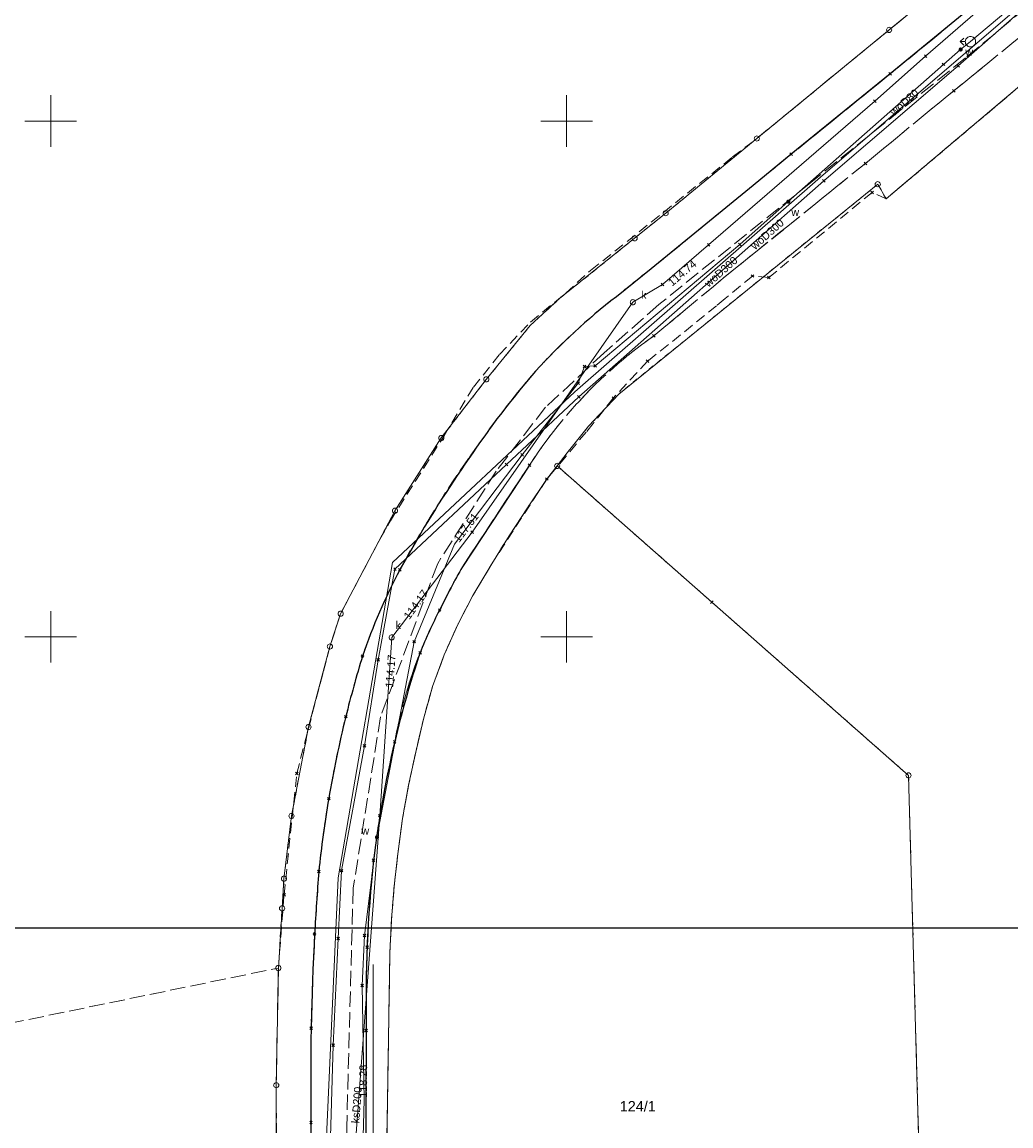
# Model space of a CAD drawing. Extents: x 6472695 to 6473494, y 5822279 to 5823456.
# Tile 41 of 51: x 6472997 to 6473093, y 5822753 to 5822860. Entities that reach past the tile are written whole.
import ezdxf
from ezdxf.enums import TextEntityAlignment as Align

# ---------------------------------------------------------------- set-up
doc = ezdxf.new("R2010")
doc.units = 0
for name, pattern in [('PRZER1-1', [1, 0.5, -0.5]), ('PRZER2-1', [1.5, 1, -0.5]), ('PRZER3-1', [2, 1.5, -0.5])]:
    doc.linetypes.add(name, pattern=pattern)
doc.layers.get('0').update_dxf_attribs({"linetype": 'CONTINUOUS'})
for name, color, linetype, lineweight in [('EGDE', 7, 'CONTINUOUS', 18), ('EGDE_O', 7, 'CONTINUOUS', 18), ('EGPG', 7, 'CONTINUOUS', 18), ('GSPPRB', 7, 'CONTINUOUS', 18), ('GUPPRZ_O', 7, 'CONTINUOUS', 18), ('OTKC', 7, 'CONTINUOUS', 18), ('OTKJ', 7, 'CONTINUOUS', 18), ('OTKK', 7, 'CONTINUOUS', 25), ('Ramka sekcyjna', 7, 'CONTINUOUS', 18)]:
    doc.layers.add(name, color=color, linetype=linetype, lineweight=lineweight)
for name, color, linetype, lineweight, true_color in [('EGKK', 7, 'CONTINUOUS', 18, 0x24bc24), ('EGUG', 7, 'CONTINUOUS', 18, 0x008000), ('GELULI', 7, 'CONTINUOUS', 18, 0xfeffff), ('SUGP', 7, 'CONTINUOUS', 18, 0xbfbf00), ('SUKP', 7, 'CONTINUOUS', 18, 0x803300), ('SUKP_O', 7, 'CONTINUOUS', 18, 0x803300), ('SUKS', 7, 'CONTINUOUS', 18, 0x803300), ('SUKS_O', 7, 'CONTINUOUS', 18, 0x803300), ('SUWH', 5, 'CONTINUOUS', 18, 0x0000ff), ('SUWP', 5, 'CONTINUOUS', 18, 0x0000ff), ('SUWP_O', 5, 'CONTINUOUS', 18, 0x0000ff), ('SUWW', 5, 'CONTINUOUS', 18, 0x0000ff), ('SUWW_O', 5, 'CONTINUOUS', 18, 0x0000ff)]:
    doc.layers.add(name, color=color, linetype=linetype, lineweight=lineweight, true_color=true_color)
doc.styles.add('Arial', font='Arial')

# ---------------------------------------------------------------- blocks, each defined once
blk = doc.blocks.new('D_GEPPGD1_2')
blk.add_hatch(color=0).paths.add_polyline_path([(0, -0.045), (0.013906, -0.042798), (0.02645, -0.036406), (0.036406, -0.02645), (0.042798, -0.013906), (0.045, 0), (0.042798, 0.013906), (0.036406, 0.02645), (0.02645, 0.036406), (0.013906, 0.042798), (0, 0.045), (-0.013906, 0.042798), (-0.02645, 0.036406), (-0.036406, 0.02645), (-0.042798, 0.013906), (-0.045, 0), (-0.042798, -0.013906), (-0.036406, -0.02645), (-0.02645, -0.036406), (-0.013906, -0.042798)])
blk = doc.blocks.new('D_GEPPGD1_1')
at = {"color": 0}
blk.add_lwpolyline([(0, 0.25), (0.077254, 0.237764), (0.146946, 0.202254), (0.202254, 0.146946), (0.237764, 0.077254), (0.25, 0), (0.237764, -0.077254), (0.202254, -0.146946), (0.146946, -0.202254), (0.077254, -0.237764), (0, -0.25), (-0.077254, -0.237764), (-0.146946, -0.202254), (-0.202254, -0.146946), (-0.237764, -0.077254), (-0.25, 0), (-0.237764, 0.077254), (-0.202254, 0.146946), (-0.146946, 0.202254), (-0.077254, 0.237764)], close=True, dxfattribs=at)
blk = doc.blocks.new('D_GSPPRB0')
at = {"color": 0, "lineweight": 18}
for points in [[(-0.12726, -0.12726), (0.12726, 0.12726)], [(-0.12726, 0.12726), (0.12726, -0.12726)]]:
    blk.add_lwpolyline(points, dxfattribs=at)
blk = doc.blocks.new('D_GUPKSD1_1')
at = {"color": 0}
blk.add_lwpolyline([(0, 0.25), (0.064705, 0.241481), (0.125, 0.216506), (0.176777, 0.176777), (0.216506, 0.125), (0.241481, 0.064705), (0.25, 0), (0.241481, -0.064705), (0.216506, -0.125), (0.176777, -0.176777), (0.125, -0.216506), (0.064705, -0.241481), (0, -0.25), (-0.064705, -0.241481), (-0.125, -0.216506), (-0.176777, -0.176777), (-0.216506, -0.125), (-0.241481, -0.064705), (-0.25, 0), (-0.241481, 0.064705), (-0.216506, 0.125), (-0.176777, 0.176777), (-0.125, 0.216506), (-0.064705, 0.241481)], close=True, dxfattribs=at)
blk = doc.blocks.new('D_GUPWDT1')
at = {"color": 0}
blk.add_lwpolyline([(0, 0.5), (0.086824, 0.492404), (0.17101, 0.469846), (0.25, 0.433013), (0.321394, 0.383022), (0.383022, 0.321394), (0.433013, 0.25), (0.469846, 0.17101), (0.492404, 0.086824), (0.5, 0), (0.492404, -0.086824), (0.469846, -0.17101), (0.433013, -0.25), (0.377875, -0.32743), (0.309079, -0.393027), (0.229113, -0.444418), (0.140866, -0.479746), (0.047528, -0.497736), (-0.047528, -0.497736), (-0.140866, -0.479746), (-0.229113, -0.444418), (-0.309079, -0.393027), (-0.377875, -0.32743), (-0.433013, -0.25), (-0.4725, -0.163534), (-0.494911, -0.071157), (-0.499434, 0.023791), (-0.485906, 0.117879), (-0.454816, 0.207708), (-0.407288, 0.290028), (-0.34504, 0.361867), (-0.27032, 0.420627), (-0.185831, 0.464184), (-0.094626, 0.490964)], close=True, dxfattribs=at)
for points in [[(-0.353553, 0.646447), (0, 1), (0.353553, 0.646447)], [(0, 0.5), (0, 1)]]:
    blk.add_lwpolyline(points, dxfattribs=at)
blk = doc.blocks.new('D_GUPWZA1')
blk.add_hatch(color=0).paths.add_polyline_path([(-0.2, 0), (-0.193185, -0.051764), (-0.173205, -0.1), (-0.141421, -0.141421), (-0.1, -0.173205), (-0.051764, -0.193185), (0, -0.2), (0.051764, -0.193185), (0.1, -0.173205), (0.141421, -0.141421), (0.173205, -0.1), (0.193185, -0.051764), (0.2, 0), (0.193185, 0.051764), (0.173205, 0.1), (0.141421, 0.141421), (0.1, 0.173205), (0.051764, 0.193185), (0, 0.2), (-0.051764, 0.193185), (-0.1, 0.173205), (-0.141421, 0.141421), (-0.173205, 0.1), (-0.193185, 0.051764)])

msp = doc.modelspace()

# ---------------------------------------------------------------- linework, layer by layer
at = {"color": 255}
msp.add_lwpolyline([(6472822.06, 5822771.79), (6473122.06, 5822771.79), (6473122.06, 5822561.79), (6472822.06, 5822561.79)], close=True, dxfattribs=at)
at = {"layer": 'EGDE', "linetype": 'Continuous', "lineweight": 18}
for points in [[(6473021.87, 5822751.63), (6473021.86, 5822756.53), (6473022.07, 5822767.89), (6473022.43, 5822773.68), (6473022.61, 5822776.55), (6473023.34, 5822782.63), (6473024.99, 5822791.26), (6473027.06, 5822799.06), (6473028.1, 5822802.24), (6473033.37, 5822812.22), (6473037.86, 5822819.28), (6473042.22, 5822824.96), (6473046.46, 5822830.17), (6473049.35, 5822832.82), (6473056.59, 5822838.64), (6473059.61, 5822841.07), (6473068.44, 5822848.31), (6473081.26, 5822858.84), (6473087.28, 5822863.78)], [(6473097.88, 5822856.74), (6473080.97, 5822842.46), (6473080.16, 5822843.88), (6473055.05, 5822823.54), (6473052.14, 5822820.42), (6473050.07, 5822817.84), (6473049.09, 5822816.57), (6473048.06, 5822815.24), (6473046.22, 5822812.51), (6473044.44, 5822809.79), (6473042.74, 5822807.08), (6473040.92, 5822803.99), (6473039.48, 5822801.27), (6473038.15, 5822798.24), (6473037, 5822795.17), (6473036.13, 5822792.01), (6473035.38, 5822788.82), (6473034.69, 5822785.62), (6473034.1, 5822782.39), (6473033.65, 5822778.97), (6473033.29, 5822775.84), (6473033.04, 5822772.64), (6473032.87, 5822769.37), (6473032.54, 5822748.57)], [(6473032.54, 5822748.57), (6473032.87, 5822769.37), (6473033.04, 5822772.64), (6473033.29, 5822775.84), (6473033.65, 5822778.97), (6473034.1, 5822782.39), (6473034.69, 5822785.62), (6473035.38, 5822788.82), (6473036.13, 5822792.01), (6473037, 5822795.17), (6473038.15, 5822798.24), (6473039.48, 5822801.27), (6473040.92, 5822803.99), (6473042.74, 5822807.08), (6473044.44, 5822809.79), (6473046.22, 5822812.51), (6473048.06, 5822815.24), (6473049.09, 5822816.57), (6473083.14, 5822786.56), (6473084.12, 5822751.61)]]:
    msp.add_lwpolyline(points, dxfattribs=at)
at = {"layer": 'EGKK', "linetype": 'PRZER3-1', "lineweight": 18}
msp.add_lwpolyline([(6472993.72, 5822762.04), (6472995.91, 5822762.5), (6473022.07, 5822767.89), (6473021.86, 5822756.53), (6473021.87, 5822751.63), (6473021.92, 5822738.34), (6473021.93, 5822733.29), (6473022.83, 5822725.57), (6473024.75, 5822718.15), (6473027.57, 5822708.54), (6473026.58, 5822708.28), (6473015.56, 5822705.19), (6473012.79, 5822704.41), (6473014.18, 5822699.9), (6473006.86, 5822688.42), (6472983.71, 5822683.31), (6472974.44, 5822728.32), (6472971.81, 5822741.06), (6472968.58, 5822756.73)], close=True, dxfattribs=at)
at = {"layer": 'EGUG', "linetype": 'PRZER1-1', "lineweight": 18}
for points in [[(6473021.87, 5822751.63), (6473021.86, 5822756.53), (6473022.07, 5822767.89), (6473022.43, 5822773.68), (6473022.61, 5822776.55), (6473023.34, 5822782.63), (6473024.99, 5822791.26), (6473027.06, 5822799.06), (6473028.1, 5822802.24), (6473033.37, 5822812.22), (6473037.86, 5822819.28), (6473042.22, 5822824.96), (6473046.46, 5822830.17), (6473049.35, 5822832.82), (6473056.59, 5822838.64), (6473059.61, 5822841.07), (6473068.44, 5822848.31), (6473081.26, 5822858.84), (6473087.28, 5822863.78)], [(6473097.88, 5822856.74), (6473080.97, 5822842.46), (6473080.16, 5822843.88), (6473055.05, 5822823.54), (6473052.14, 5822820.42), (6473050.07, 5822817.84), (6473049.09, 5822816.57), (6473048.06, 5822815.24), (6473046.22, 5822812.51), (6473044.44, 5822809.79), (6473042.74, 5822807.08), (6473040.92, 5822803.99), (6473039.48, 5822801.27), (6473038.15, 5822798.24), (6473037, 5822795.17), (6473036.13, 5822792.01), (6473035.38, 5822788.82), (6473034.69, 5822785.62), (6473034.1, 5822782.39), (6473033.65, 5822778.97), (6473033.29, 5822775.84), (6473033.04, 5822772.64), (6473032.87, 5822769.37), (6473032.54, 5822748.57)], [(6473032.54, 5822748.57), (6473032.87, 5822769.37), (6473033.04, 5822772.64), (6473033.29, 5822775.84), (6473033.65, 5822778.97), (6473034.1, 5822782.39), (6473034.69, 5822785.62), (6473035.38, 5822788.82), (6473036.13, 5822792.01), (6473037, 5822795.17), (6473038.15, 5822798.24), (6473039.48, 5822801.27), (6473040.92, 5822803.99), (6473042.74, 5822807.08), (6473044.44, 5822809.79), (6473046.22, 5822812.51), (6473048.06, 5822815.24), (6473049.09, 5822816.57), (6473064.09, 5822803.35), (6473083.14, 5822786.56), (6473084.12, 5822751.61)]]:
    msp.add_lwpolyline(points, dxfattribs=at)
msp.add_lwpolyline([(6472993.72, 5822762.04), (6472995.91, 5822762.5), (6473022.07, 5822767.89), (6473021.86, 5822756.53), (6473021.87, 5822751.63), (6473021.92, 5822738.34), (6473021.93, 5822733.29), (6473022.83, 5822725.57), (6473024.75, 5822718.15), (6473027.57, 5822708.54), (6473026.58, 5822708.28), (6473015.56, 5822705.19), (6473012.79, 5822704.41), (6473014.18, 5822699.9), (6473006.86, 5822688.42), (6472983.71, 5822683.31), (6472974.44, 5822728.32), (6472971.81, 5822741.06), (6472968.58, 5822756.73)], close=True, dxfattribs=at)
at = {"layer": 'GELULI', "linetype": 'PRZER3-1', "lineweight": 18, "elevation": -0.01}
msp.add_lwpolyline([(6473100.74, 5822866.11), (6473088.66, 5822856.13), (6473073.68, 5822844.05), (6473058.94, 5822832.21), (6473053.65, 5822827.54), (6473047.97, 5822822.25), (6473043.18, 5822816.07), (6473037.51, 5822807.12), (6473031.97, 5822792.25), (6473029.32, 5822775.62), (6473028.69, 5822752.43), (6473028.57, 5822740.46), (6473029.07, 5822727.6), (6473030.83, 5822718.15), (6473037.26, 5822696.22), (6473041.03, 5822684.04)], dxfattribs=at)
at = {"layer": 'OTKC', "linetype": 'PRZER2-1', "lineweight": 18, "elevation": 10.18}
for points in [[(6473097.84, 5822868.12), (6473081.37, 5822854.57), (6473071.77, 5822846.78), (6473068.08, 5822843.77), (6473058.19, 5822835.68), (6473054.83, 5822832.97, 0.04462), (6473047, 5822825.76, 0.02467), (6473041.66, 5822818.93, 0.018512), (6473035.86, 5822810.06), (6473033.84, 5822806.5, 0.041028), (6473030.23, 5822798.14, 0.014358), (6473028.6, 5822792.26, 0.018204), (6473026.95, 5822784.31, 0.018501), (6473025.99, 5822777.25, 0.006063), (6473025.58, 5822771.19, 0.017148), (6473025.23, 5822752.91), (6473025.23, 5822733.63, 0.073766)], [(6473030.52, 5822747.23), (6473030.59, 5822761.84, -0.015676), (6473030.67, 5822769.9, -0.021379), (6473031.3, 5822778.35, -0.028868), (6473033.34, 5822789.82, -0.04945), (6473035.8, 5822798.45, -0.029604), (6473039.9, 5822806.78), (6473046.4, 5822816.64, -0.096485), (6473058.46, 5822829.18), (6473065.21, 5822834.79), (6473070.65, 5822839.19), (6473078.97, 5822845.9), (6473087.52, 5822852.94), (6473094.11, 5822858.29)]]:
    msp.add_lwpolyline(points, format="xyb", dxfattribs=at)
for points in [[(6473021.92, 5822738.34), (6473021.86, 5822756.53), (6473022.07, 5822767.89), (6473022.62, 5822775), (6473023.85, 5822786.74), (6473026.43, 5822796.68), (6473027.06, 5822799.06), (6473027.37, 5822800.01), (6473028.1, 5822802.24), (6473031.04, 5822807.81), (6473031.89, 5822809.42), (6473032.93, 5822811.26), (6473038.12, 5822819.47), (6473040.97, 5822824.2), (6473043.49, 5822827.37), (6473046.51, 5822830.52), (6473049.92, 5822833.33), (6473052.33, 5822835.53), (6473055.87, 5822838.33), (6473066.09, 5822846.52), (6473068.44, 5822848.31), (6473068.71, 5822848.54), (6473071.37, 5822850.72), (6473081.26, 5822858.84), (6473084.22, 5822861.26)], [(6473093.43, 5822852.99), (6473092.66, 5822852.33), (6473080.97, 5822842.46), (6473079.62, 5822843.09), (6473069.6, 5822834.83), (6473068.02, 5822834.98), (6473065.36, 5822832.79), (6473064.54, 5822832.09), (6473057.85, 5822826.71), (6473054.53, 5822823.15), (6473052.58, 5822820.68), (6473051.91, 5822819.85), (6473048.1, 5822815.3), (6473042.74, 5822807.08), (6473040.92, 5822803.99), (6473039.48, 5822801.27), (6473038.15, 5822798.24), (6473037, 5822795.17), (6473036.13, 5822792.01), (6473035.38, 5822788.82), (6473034.69, 5822785.62), (6473034.1, 5822782.39), (6473033.65, 5822778.97), (6473033.29, 5822775.84), (6473033.04, 5822772.64), (6473032.87, 5822769.37), (6473032.54, 5822748.57)]]:
    msp.add_lwpolyline(points, dxfattribs=at)
at = {"layer": 'OTKJ', "linetype": 'PRZER3-1', "lineweight": 18, "elevation": 10.18}
for points in [[(6473097.84, 5822868.12), (6473081.37, 5822854.57), (6473071.77, 5822846.78), (6473058.19, 5822835.68, 0.009108), (6473054.83, 5822832.97, 0.04524), (6473047, 5822825.76, 0.018791), (6473041.66, 5822818.93, 0.023371), (6473035.86, 5822810.06, 0.016622), (6473033.84, 5822806.5, 0.041028), (6473030.23, 5822798.14, 0.014358), (6473028.6, 5822792.26, 0.018204), (6473026.95, 5822784.31, 0.018501), (6473025.99, 5822777.25, 0.006063), (6473025.58, 5822771.19, 0.017148), (6473025.23, 5822752.91), (6473025.23, 5822733.63, 0.073766), (6473029.1, 5822714.79), (6473032.14, 5822704.06), (6473034.9, 5822694.26), (6473039.51, 5822678.33)], [(6473045.27, 5822681.6, -0.062837), (6473042.32, 5822687.81), (6473042.13, 5822688.41), (6473041.32, 5822691.03), (6473033.21, 5822719.76, -0.039091), (6473031.23, 5822726.95, -0.063363), (6473030.46, 5822739.1), (6473030.52, 5822747.23), (6473030.59, 5822761.84, -0.015676), (6473030.67, 5822769.9, -0.021379), (6473031.3, 5822778.35, -0.028868), (6473033.34, 5822789.82, -0.04945), (6473035.8, 5822798.45, -0.029604), (6473039.9, 5822806.78), (6473046.4, 5822816.64, -0.096485), (6473058.46, 5822829.18), (6473065.21, 5822834.79), (6473078.97, 5822845.9), (6473087.52, 5822852.94), (6473094.11, 5822858.29), (6473099.31, 5822862.6)]]:
    msp.add_lwpolyline(points, format="xyb", dxfattribs=at)
at = {"layer": 'OTKK', "linetype": 'Continuous', "lineweight": 25, "elevation": 10.18}
for points in [[(6473097.84, 5822868.12), (6473081.37, 5822854.57), (6473071.77, 5822846.78), (6473068.08, 5822843.77), (6473058.19, 5822835.68), (6473054.83, 5822832.97, 0.04462), (6473047, 5822825.76, 0.02467), (6473041.66, 5822818.93, 0.018512), (6473035.86, 5822810.06), (6473033.84, 5822806.5, 0.041028), (6473030.23, 5822798.14, 0.014358), (6473028.6, 5822792.26, 0.018204), (6473026.95, 5822784.31, 0.018501), (6473025.99, 5822777.25, 0.006063), (6473025.58, 5822771.19, 0.017148), (6473025.23, 5822752.91), (6473025.23, 5822733.63, 0.073766), (6473029.1, 5822714.79), (6473032.14, 5822704.06), (6473034.9, 5822694.26), (6473039.51, 5822678.33)], [(6473046.4, 5822816.64), (6473039.9, 5822806.78, 0.015057), (6473037.7, 5822802.6, 0.025101), (6473035.8, 5822798.45, 0.022233), (6473033.34, 5822789.82, 0.029411), (6473031.3, 5822778.35, 0.032155), (6473030.59, 5822761.84), (6473030.52, 5822747.23), (6473030.46, 5822739.1, 0.031726), (6473030.46, 5822732.99, 0.071055), (6473033.21, 5822719.76), (6473041.32, 5822691.03), (6473042.32, 5822687.81)]]:
    msp.add_lwpolyline(points, format="xyb", dxfattribs=at)
at = {"layer": 'Ramka sekcyjna', "color": 7, "linetype": 'Continuous', "lineweight": 18, "elevation": 100, "flags": 128}
for points in [[(6473000, 5822847.5), (6473000, 5822852.5)], [(6473050, 5822847.5), (6473050, 5822852.5)], [(6473002.5, 5822850), (6472997.5, 5822850)], [(6473052.5, 5822850), (6473047.5, 5822850)]]:
    msp.add_lwpolyline(points, dxfattribs=at)
at = {"layer": 'Ramka sekcyjna', "linetype": 'Continuous', "lineweight": 18, "elevation": 100, "flags": 128}
for points in [[(6473000, 5822797.5), (6473000, 5822802.5)], [(6473050, 5822797.5), (6473050, 5822802.5)], [(6473002.5, 5822800), (6472997.5, 5822800)], [(6473052.5, 5822800), (6473047.5, 5822800)]]:
    msp.add_lwpolyline(points, dxfattribs=at)
at = {"layer": 'SUGP', "linetype": 'Continuous', "lineweight": 18, "elevation": 10.14}
msp.add_lwpolyline([(6473043.99, 5822680.82), (6473043.79, 5822681.54), (6473043.14, 5822683.91), (6473042.98, 5822684.49), (6473039.82, 5822696.02), (6473033.55, 5822718.89), (6473032.28, 5822723.52), (6473032.22, 5822723.71), (6473031.23, 5822727.33), (6473031.24, 5822749.99), (6473031.25, 5822768.24)], dxfattribs=at)
at = {"layer": 'SUKP', "linetype": 'Continuous', "lineweight": 18, "elevation": 10.14}
msp.add_lwpolyline([(6473038.95, 5822687.38), (6473030.58, 5822722.42), (6473029.46, 5822727.02), (6473028.2, 5822732.7), (6473028.21, 5822733.2), (6473031.9, 5822782.66), (6473033.05, 5822799.94), (6473040.84, 5822810.14), (6473056.42, 5822832.44), (6473059.29, 5822834.17), (6473063.77, 5822837.99), (6473079.87, 5822851.94), (6473084.8, 5822856.29), (6473092.72, 5822863.2), (6473106.07, 5822874.67), (6473110.57, 5822884.15)], dxfattribs=at)
at = {"layer": 'SUWP', "linetype": 'Continuous', "lineweight": 18, "elevation": 10.14}
for points in [[(6473043.24, 5822679.6), (6473040.31, 5822688.15), (6473035.11, 5822703.14), (6473029.73, 5822719.01), (6473025.93, 5822729.59), (6473026.66, 5822741.87), (6473027.12, 5822751.52), (6473027.39, 5822760.42), (6473027.85, 5822770.74), (6473028.2, 5822777.33), (6473030.41, 5822789.44), (6473031.75, 5822797.78), (6473033.37, 5822806.56), (6473044.17, 5822816.72), (6473051.2, 5822823.27), (6473074.94, 5822844.22), (6473087.94, 5822855.37), (6473099.91, 5822865.86), (6473106.53, 5822873), (6473112.75, 5822887.31), (6473113.41, 5822890.93), (6473116.53, 5822909.36), (6473117.89, 5822917.69)], [(6473059.23, 5822669.94), (6473042.68, 5822679.67), (6473037.64, 5822694.11), (6473025.76, 5822729.99), (6473027.87, 5822776.62), (6473033.13, 5822807.21), (6473050.8, 5822823.75), (6473074.62, 5822844.55), (6473099.73, 5822866.16), (6473106.64, 5822873.53), (6473112.75, 5822887.31)], [(6473030.25, 5822750.35), (6473030.37, 5822755.1), (6473030.19, 5822766.19), (6473030.42, 5822771.04), (6473031.62, 5822780.57), (6473035.24, 5822799.53), (6473039.13, 5822808.99), (6473045.69, 5822817.65), (6473051.11, 5822824.6), (6473051.73, 5822826.22), (6473052.78, 5822826.28), (6473066.79, 5822838.03), (6473071.49, 5822842.19), (6473086.53, 5822855.5), (6473088.19, 5822856.94), (6473089.14, 5822857.7), (6473092.57, 5822860.58)]]:
    msp.add_lwpolyline(points, dxfattribs=at)

# ---------------------------------------------------------------- block references
at = {"layer": 'EGPG', "color": 7, "linetype": 'Continuous', "lineweight": 18}
for name, p in [('D_GEPPGD1_1', (6473081.26, 5822858.84)), ('D_GEPPGD1_1', (6473068.44, 5822848.31)), ('D_GEPPGD1_1', (6473080.16, 5822843.88)), ('D_GEPPGD1_2', (6473080.97, 5822842.46)), ('D_GEPPGD1_1', (6473059.61, 5822841.07)), ('D_GEPPGD1_1', (6473056.59, 5822838.64)), ('D_GEPPGD1_2', (6473049.35, 5822832.82)), ('D_GEPPGD1_2', (6473046.46, 5822830.17)), ('D_GEPPGD1_1', (6473042.22, 5822824.96)), ('D_GEPPGD1_2', (6473055.05, 5822823.54)), ('D_GEPPGD1_2', (6473052.14, 5822820.42)), ('D_GEPPGD1_1', (6473037.86, 5822819.28)), ('D_GEPPGD1_2', (6473050.07, 5822817.84)), ('D_GEPPGD1_1', (6473049.09, 5822816.57)), ('D_GEPPGD1_2', (6473048.06, 5822815.24)), ('D_GEPPGD1_1', (6473033.37, 5822812.22)), ('D_GEPPGD1_2', (6473046.22, 5822812.51))]:
    msp.add_blockref(name, p, dxfattribs=at)
at = {"layer": 'EGPG', "linetype": 'Continuous', "lineweight": 18}
for name, p in [('D_GEPPGD1_2', (6473044.44, 5822809.79)), ('D_GEPPGD1_2', (6473042.74, 5822807.08)), ('D_GEPPGD1_2', (6473040.92, 5822803.99)), ('D_GEPPGD1_1', (6473028.1, 5822802.24)), ('D_GEPPGD1_2', (6473039.48, 5822801.27)), ('D_GEPPGD1_1', (6473027.06, 5822799.06)), ('D_GEPPGD1_2', (6473038.15, 5822798.24)), ('D_GEPPGD1_2', (6473037, 5822795.17)), ('D_GEPPGD1_2', (6473036.13, 5822792.01)), ('D_GEPPGD1_1', (6473024.99, 5822791.26)), ('D_GEPPGD1_2', (6473035.38, 5822788.82)), ('D_GEPPGD1_1', (6473083.14, 5822786.56)), ('D_GEPPGD1_2', (6473034.69, 5822785.62)), ('D_GEPPGD1_1', (6473023.34, 5822782.63)), ('D_GEPPGD1_2', (6473034.1, 5822782.39)), ('D_GEPPGD1_2', (6473033.65, 5822778.97)), ('D_GEPPGD1_1', (6473022.61, 5822776.55)), ('D_GEPPGD1_2', (6473033.29, 5822775.84)), ('D_GEPPGD1_1', (6473022.43, 5822773.68)), ('D_GEPPGD1_2', (6473033.04, 5822772.64)), ('D_GEPPGD1_2', (6473032.87, 5822769.37)), ('D_GEPPGD1_1', (6473022.07, 5822767.89)), ('D_GEPPGD1_1', (6473021.86, 5822756.53))]:
    msp.add_blockref(name, p, dxfattribs=at)
at = {"layer": 'GSPPRB', "color": 7, "linetype": 'Continuous', "lineweight": 18}
for p in [(6473084.8, 5822856.29, 10.28), (6473086.53, 5822855.5, 10.28), (6473087.94, 5822855.37, 10.28), (6473081.37, 5822854.57, 10.28), (6473087.52, 5822852.94, 10.28), (6473079.87, 5822851.94, 10.28), (6473071.77, 5822846.78, 10.28), (6473078.97, 5822845.9, 10.28), (6473074.94, 5822844.22, 10.28), (6473079.62, 5822843.09, 10.28), (6473063.77, 5822837.99, 10.28), (6473066.79, 5822838.03, 10.28), (6473068.02, 5822834.98, 10.28), (6473069.6, 5822834.83, 10.28), (6473059.29, 5822834.17, 10.28), (6473058.46, 5822829.18, 10.28), (6473051.73, 5822826.22, 10.28), (6473052.78, 5822826.28, 10.28), (6473057.85, 5822826.71, 10.28), (6473051.11, 5822824.6, 10.28), (6473051.2, 5822823.27, 10.28), (6473054.53, 5822823.15, 10.28), (6473045.69, 5822817.65, 10.28), (6473044.17, 5822816.72, 10.28), (6473046.4, 5822816.64, 10.28), (6473048.1, 5822815.3, 10.28), (6473040.84, 5822810.14, 10.28)]:
    msp.add_blockref('D_GSPPRB0', p, dxfattribs=at)
at = {"layer": 'GSPPRB', "linetype": 'Continuous', "lineweight": 18}
for p in [(6473033.37, 5822806.56, 10.28), (6473033.84, 5822806.5, 10.28), (6473037.7, 5822802.6, 10.28), (6473064.09, 5822803.35, 10.28), (6473035.24, 5822799.53, 10.28), (6473030.23, 5822798.14, 10.28), (6473035.8, 5822798.45, 10.28), (6473031.75, 5822797.78, 10.28), (6473028.6, 5822792.26, 10.28), (6473033.34, 5822789.82, 10.28), (6473030.41, 5822789.44, 10.28), (6473023.85, 5822786.74, 10.28), (6473026.95, 5822784.31, 10.28), (6473031.9, 5822782.66, 10.28), (6473031.3, 5822778.35, 10.28), (6473025.99, 5822777.25, 10.28), (6473028.2, 5822777.33, 10.28), (6473022.62, 5822775, 10.28), (6473025.58, 5822771.19, 10.28), (6473027.85, 5822770.74, 10.28), (6473030.42, 5822771.04, 10.28), (6473030.67, 5822769.9, 10.28), (6473030.19, 5822766.19, 10.28), (6473025.25, 5822762.07, 10.28), (6473030.59, 5822761.84, 10.28), (6473027.39, 5822760.42, 10.28), (6473025.23, 5822752.91, 10.28)]:
    msp.add_blockref('D_GSPPRB0', p, dxfattribs=at)
at = {"layer": 'SUKS', "color": 36, "linetype": 'Continuous', "lineweight": 18, "true_color": 0x803300}
msp.add_blockref('D_GUPKSD1_1', (6473056.42, 5822832.44, 10.16), dxfattribs=at)
at = {"layer": 'SUKS', "linetype": 'Continuous', "lineweight": 18, "rotation": 269.9999974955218}
msp.add_blockref('D_GUPKSD1_1', (6473033.05, 5822799.94, 10.16), dxfattribs=at)
at = {"layer": 'SUWH', "color": 5, "linetype": 'Continuous', "lineweight": 18, "true_color": 0x0000ff, "rotation": 89.99999931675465}
msp.add_blockref('D_GUPWDT1', (6473089.14, 5822857.7, 10.16), dxfattribs=at)
at = {"layer": 'SUWW', "color": 5, "linetype": 'Continuous', "lineweight": 18, "true_color": 0x0000ff}
for p, rotation in [((6473088.19, 5822856.94, 10.16), 138.8023702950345), ((6473071.49, 5822842.19, 10.16), 133.9553402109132)]:
    msp.add_blockref('D_GUPWZA1', p, dxfattribs=dict(at, rotation=rotation))
at = {"layer": 'SUWW', "linetype": 'Continuous', "lineweight": 18, "rotation": 174.2884268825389}
msp.add_blockref('D_GUPWZA1', (6473031.62, 5822780.57, 10.16), dxfattribs=at)

# ---------------------------------------------------------------- texts
at = {"layer": 'EGDE_O', "linetype": 'Continuous', "lineweight": 0, "style": 'Arial'}
msp.add_text('124/1', height=1, dxfattribs=at).set_placement((6473056.9, 5822753.99, 10.8), align=Align.CENTER)
at = {"layer": 'GUPPRZ_O', "color": 36, "linetype": 'Continuous', "lineweight": 0, "true_color": 0x803300, "style": 'Arial'}
msp.add_text('114.74', height=0.75, rotation=40.4209, dxfattribs=at).set_placement((6473060.23, 5822833.94, 10.8))
at = {"layer": 'GUPPRZ_O', "linetype": 'Continuous', "lineweight": 0, "style": 'Arial'}
for s, rotation, p in [('117.51', 52.8919, (6473039.59, 5822809.09, 10.8)), ('114.17', 54.3006, (6473034.76, 5822801.62, 10.8)), ('114.17', 85.477, (6473033.18, 5822795.04, 10.8)), ('118.28', 89.8338, (6473030.66, 5822755.31, 10.8))]:
    msp.add_text(s, height=0.75, rotation=rotation, dxfattribs=at).set_placement(p)
at = {"layer": 'SUKP_O', "linetype": 'Continuous', "lineweight": 0, "style": 'Arial'}
msp.add_text('ksD200', height=0.75, rotation=85.7365, dxfattribs=at).set_placement((6473030.03, 5822754.58, 10.8), align=Align.CENTER)
at = {"layer": 'SUKS_O', "color": 36, "linetype": 'Continuous', "lineweight": 0, "true_color": 0x803300, "style": 'Arial'}
msp.add_text('k', height=0.75, dxfattribs=at).set_placement((6473057.75, 5822832.77, 10.8), align=Align.RIGHT)
at = {"layer": 'SUKS_O', "linetype": 'Continuous', "lineweight": 0, "style": 'Arial'}
msp.add_text('k', height=0.75, dxfattribs=at).set_placement((6473033.95, 5822800.76, 10.8), align=Align.RIGHT)
at = {"layer": 'SUWP_O', "color": 5, "linetype": 'Continuous', "lineweight": 0, "true_color": 0x0000ff, "style": 'Arial'}
for s, rotation, p in [('woD80', 41.4971, (6473082.98, 5822851.54, 10.8)), ('woD300', 41.4342, (6473069.7, 5822838.75, 10.8)), ('woD300', 41.4342, (6473065.21, 5822835.11, 10.8))]:
    msp.add_text(s, height=0.75, rotation=rotation, dxfattribs=at).set_placement(p, align=Align.CENTER)
at = {"layer": 'SUWW_O', "color": 5, "linetype": 'Continuous', "lineweight": 0, "true_color": 0x0000ff, "style": 'Arial'}
for p in [(6473089.4, 5822856.35, 10.8), (6473072.54, 5822840.81, 10.8)]:
    msp.add_text('w', height=0.75, dxfattribs=at).set_placement(p, align=Align.RIGHT)
at = {"layer": 'SUWW_O', "linetype": 'Continuous', "lineweight": 0, "style": 'Arial'}
msp.add_text('w', height=0.75, dxfattribs=at).set_placement((6473030.87, 5822780.82, 10.8), align=Align.RIGHT)

doc.saveas('drawing.dxf')
